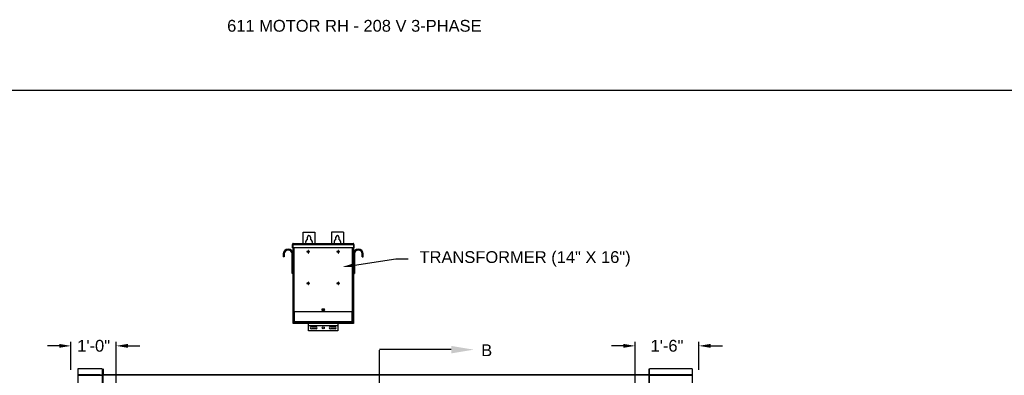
# Model space of a CAD drawing. Header units: inches. Extents: x 170 to 312, y 215 to 248.
# Tile 167 of 256: x 225.59 to 233.42, y 244.91 to 247.74. Entities that reach past the tile are written whole.
import ezdxf
from ezdxf import colors
from ezdxf.entities.mleader import LeaderData, LeaderLine
from ezdxf.math import Vec2, Vec3

# ---------------------------------------------------------------- set-up
doc = ezdxf.new("R2010")
doc.units = ezdxf.units.IN
doc.header["$LTSCALE"] = 0.25
doc.header["$MEASUREMENT"] = 0
doc.linetypes.add('CENTER', pattern=[2, 1.25, -0.25, 0.25, -0.25])
for name, color, linetype in [('ANNOTATIONS', 1, 'Continuous'), ('MOTOR RH', 7, 'Continuous'), ('SECTION CUTS', 6, 'CENTER')]:
    doc.layers.add(name, color=color, linetype=linetype)
doc.styles.add('ARIAL', font='arial.ttf', dxfattribs={"height": 0.09375})
doc.styles.get("Standard").update_dxf_attribs({"font": 'romans.shx'})
doc.dimstyles.new('STANDARD$0', dxfattribs={"dimtxt": 0.09375, "dimasz": 0.09375, "dimexe": 0.03125, "dimexo": 0.046875, "dimgap": 0.09, "dimtad": 0, "dimtih": 1, "dimtoh": 1, "dimdec": 4, "dimzin": 0, "dimdsep": 46, "dimtxsty": 'ARIAL', "dimcen": 0.09, "dimadec": 0, "dimazin": 0, "dimtfac": 1, "dimtdec": 4, "dimtofl": 0, "dimtmove": 0, "dimatfit": 1, "dimfxl": 1, "dimtolj": 1, "dimtzin": 0, "dimarcsym": 0})

# ---------------------------------------------------------------- blocks, each defined once
blk = doc.blocks.new('*D46')
at = {"layer": 'ANNOTATIONS', "color": 0, "lineweight": -2, "transparency": 16777216}
for p, q in [((230.4806, 244.3469), (230.4806, 245.1801)), ((230.9866, 244.959), (230.9866, 245.1801)), ((230.3869, 245.1488), (230.2931, 245.1488)), ((231.0803, 245.1488), (231.1741, 245.1488))]:
    blk.add_line(p, q, dxfattribs=at)
at = {"layer": 'ANNOTATIONS', "color": 0, "transparency": 16777216}
for points in [[(230.3869, 245.1644), (230.3869, 245.1332), (230.4806, 245.1488)], [(231.0803, 245.1644), (231.0803, 245.1332), (230.9866, 245.1488)]]:
    blk.add_solid(points, dxfattribs=at)
at = {"layer": 'defpoints', "color": 0, "transparency": 16777216}
for p in [(230.9866, 245.1488), (230.9866, 244.9122), (230.4806, 244.3)]:
    blk.add_point(p, dxfattribs=at)
at = {"layer": 'ANNOTATIONS', "color": 0, "transparency": 16777216, "insert": (230.7336, 245.1488), "char_height": 0.09375, "attachment_point": 5, "style": 'ARIAL'}
blk.add_mtext('\\A1;1\'-6"', dxfattribs=at)
blk = doc.blocks.new('*D47')
at = {"layer": 'ANNOTATIONS', "color": 0, "lineweight": -2, "transparency": 16777216}
for p, q in [((225.9939, 244.9594), (225.9939, 245.1801)), ((226.3541, 244.3469), (226.3541, 245.1801)), ((225.9002, 245.1488), (225.8064, 245.1488)), ((226.4479, 245.1488), (226.5416, 245.1488))]:
    blk.add_line(p, q, dxfattribs=at)
at = {"layer": 'ANNOTATIONS', "color": 0, "transparency": 16777216}
for points in [[(225.9002, 245.1644), (225.9002, 245.1332), (225.9939, 245.1488)], [(226.4479, 245.1644), (226.4479, 245.1332), (226.3541, 245.1488)]]:
    blk.add_solid(points, dxfattribs=at)
at = {"layer": 'defpoints', "color": 0, "transparency": 16777216}
for p in [(226.3541, 245.1488), (225.9939, 244.9125), (226.3541, 244.3)]:
    blk.add_point(p, dxfattribs=at)
at = {"layer": 'ANNOTATIONS', "color": 0, "transparency": 16777216, "insert": (226.174, 245.1488), "char_height": 0.09375, "attachment_point": 5, "style": 'ARIAL'}
blk.add_mtext('\\A1;1\'-0"', dxfattribs=at)

msp = doc.modelspace()

# ---------------------------------------------------------------- linework, layer by layer
at = {"layer": 'defpoints'}
msp.add_lwpolyline([(238.38533, 234.44685), (218.91545, 234.44685), (218.91545, 247.18196), (238.38533, 247.18196)], close=True, dxfattribs=at)
at = {"layer": 'MOTOR RH'}
for p, q in [((227.83975, 246.05303), (227.9335, 246.05303)), ((227.83975, 245.96227), (227.83975, 246.05303)), ((227.9335, 246.05303), (227.9335, 245.96227)), ((228.16006, 246.05303), (228.06631, 246.05303)), ((228.06631, 246.05303), (228.06631, 245.96227)), ((228.16006, 246.05303), (228.16006, 245.96227)), ((227.75573, 245.95616), (227.75872, 245.95616)), ((227.75573, 245.92907), (227.75573, 245.95616)), ((227.75872, 245.95616), (227.75872, 245.92907)), ((227.75916, 245.95616), (228.24065, 245.95616)), ((227.75916, 245.95616), (227.75916, 245.92907)), ((227.75967, 245.95794), (227.75967, 245.95839)), ((227.76184, 245.96227), (228.23797, 245.96227)), ((227.8749, 245.99571), (227.8749, 246.01397)), ((227.89834, 246.01397), (227.89834, 245.99571)), ((228.10147, 245.99571), (228.10147, 246.01397)), ((228.1249, 246.01397), (228.1249, 245.99571)), ((228.24014, 245.95839), (228.24014, 245.95794)), ((228.24065, 245.95616), (228.24065, 245.92907)), ((228.24408, 245.95616), (228.24109, 245.95616)), ((228.24109, 245.95616), (228.24109, 245.92907)), ((228.24408, 245.95616), (228.24408, 245.92907)), ((227.68964, 245.8796), (227.68217, 245.8796)), ((227.68217, 245.8796), (227.68217, 245.85585)), ((227.68964, 245.8796), (227.68964, 245.85585)), ((227.75219, 245.72303), (227.75219, 245.8796)), ((227.75219, 245.8796), (227.75967, 245.8796)), ((227.75872, 245.92907), (227.75573, 245.92907)), ((228.24065, 245.92907), (227.75916, 245.92907)), ((227.75967, 245.32647), (227.75967, 245.92907)), ((227.76578, 245.92907), (227.76578, 245.42022)), ((227.87927, 245.89828), (227.87054, 245.89828)), ((227.87054, 245.89828), (227.87054, 245.89529)), ((227.87054, 245.89529), (227.87927, 245.89529)), ((227.87927, 245.90701), (227.87927, 245.89828)), ((227.88226, 245.90701), (227.87927, 245.90701)), ((227.87927, 245.89529), (227.87927, 245.88656)), ((227.87927, 245.88656), (227.88226, 245.88656)), ((227.88226, 245.89828), (227.88226, 245.90701)), ((227.89099, 245.89828), (227.88226, 245.89828)), ((227.88226, 245.88656), (227.88226, 245.89529)), ((227.88226, 245.89529), (227.89099, 245.89529)), ((227.89099, 245.89529), (227.89099, 245.89828)), ((228.11755, 245.89828), (228.10882, 245.89828)), ((228.10882, 245.89828), (228.10882, 245.89529)), ((228.10882, 245.89529), (228.11755, 245.89529)), ((228.12054, 245.90701), (228.11755, 245.90701)), ((228.11755, 245.90701), (228.11755, 245.89828)), ((228.11755, 245.89529), (228.11755, 245.88656)), ((228.11755, 245.88656), (228.12054, 245.88656)), ((228.12054, 245.89828), (228.12054, 245.90701)), ((228.12927, 245.89828), (228.12054, 245.89828)), ((228.12054, 245.89529), (228.12927, 245.89529)), ((228.12054, 245.88656), (228.12054, 245.89529)), ((228.12927, 245.89529), (228.12927, 245.89828)), ((228.23403, 245.42022), (228.23403, 245.92907)), ((228.24014, 245.92907), (228.24014, 245.32647)), ((228.24761, 245.8796), (228.24014, 245.8796)), ((228.24109, 245.92907), (228.24408, 245.92907)), ((228.24761, 245.8796), (228.24761, 245.72303)), ((228.31016, 245.8796), (228.31764, 245.8796)), ((228.31016, 245.85585), (228.31016, 245.8796)), ((228.31764, 245.85585), (228.31764, 245.8796)), ((227.68964, 245.85585), (227.68217, 245.85585)), ((228.31016, 245.85585), (228.31764, 245.85585)), ((227.75967, 245.72303), (227.75219, 245.72303)), ((228.24014, 245.72303), (228.24761, 245.72303)), ((227.87927, 245.64765), (227.87054, 245.64765)), ((227.87054, 245.64765), (227.87054, 245.64467)), ((227.87054, 245.64467), (227.87927, 245.64467)), ((227.88226, 245.65638), (227.87927, 245.65638)), ((227.87927, 245.65638), (227.87927, 245.64765)), ((227.87927, 245.64467), (227.87927, 245.63593)), ((227.88226, 245.64765), (227.88226, 245.65638)), ((227.89099, 245.64765), (227.88226, 245.64765)), ((227.88226, 245.63593), (227.88226, 245.64467)), ((227.88226, 245.64467), (227.89099, 245.64467)), ((227.89099, 245.64467), (227.89099, 245.64765)), ((228.11755, 245.64765), (228.10882, 245.64765)), ((228.10882, 245.64765), (228.10882, 245.64467)), ((228.10882, 245.64467), (228.11755, 245.64467)), ((228.11755, 245.65638), (228.11755, 245.64765)), ((228.12054, 245.65638), (228.11755, 245.65638)), ((228.11755, 245.64467), (228.11755, 245.63593)), ((228.12054, 245.64765), (228.12054, 245.65638)), ((228.12927, 245.64765), (228.12054, 245.64765)), ((228.12054, 245.63593), (228.12054, 245.64467)), ((228.12054, 245.64467), (228.12927, 245.64467)), ((228.12927, 245.64467), (228.12927, 245.64765)), ((227.87927, 245.63593), (227.88226, 245.63593)), ((228.11755, 245.63593), (228.12054, 245.63593)), ((228.24014, 245.42022), (227.75967, 245.42022)), ((227.76266, 245.42022), (227.76266, 245.32647)), ((227.76266, 245.41482), (227.76492, 245.41482)), ((227.76492, 245.42022), (227.76492, 245.34267)), ((227.76884, 245.42022), (227.76884, 245.34267)), ((228.00576, 245.44171), (227.99404, 245.44171)), ((227.99404, 245.42999), (228.00576, 245.42999)), ((228.23097, 245.34267), (228.23097, 245.42022)), ((228.23489, 245.34267), (228.23489, 245.42022)), ((228.23489, 245.41482), (228.23715, 245.41482)), ((228.23715, 245.32647), (228.23715, 245.42022)), ((227.75967, 245.3421), (227.76266, 245.3421)), ((228.24014, 245.32647), (227.75967, 245.32647)), ((227.76492, 245.34267), (228.23489, 245.34267)), ((227.76553, 245.33835), (227.76553, 245.3407)), ((227.76578, 245.32647), (227.76578, 245.33694)), ((227.76647, 245.33963), (227.76647, 245.33835)), ((227.7679, 245.33875), (227.7679, 245.34267)), ((227.7679, 245.33875), (228.2319, 245.33875)), ((227.76959, 245.33522), (227.76959, 245.33428)), ((227.76959, 245.33522), (228.23022, 245.33522)), ((227.76959, 245.33428), (228.23022, 245.33428)), ((227.79525, 245.33875), (227.79525, 245.33522)), ((227.85388, 245.33835), (227.79525, 245.33835)), ((227.83435, 245.33821), (227.83435, 245.33522)), ((227.83435, 245.33821), (227.94671, 245.33821)), ((227.85388, 245.33875), (227.85388, 245.33821)), ((227.88272, 245.26843), (227.88272, 245.32647)), ((227.89053, 245.33875), (227.89053, 245.33522)), ((227.92718, 245.33821), (227.92718, 245.33875)), ((228.07263, 245.33835), (227.92718, 245.33835)), ((227.94671, 245.33522), (227.94671, 245.33821)), ((228.0531, 245.33821), (228.0531, 245.33522)), ((228.0531, 245.33821), (228.16546, 245.33821)), ((228.07263, 245.33875), (228.07263, 245.33821)), ((228.10928, 245.33875), (228.10928, 245.33522)), ((228.11709, 245.32647), (228.11709, 245.26843)), ((228.14593, 245.33821), (228.14593, 245.33875)), ((228.20456, 245.33835), (228.14593, 245.33835)), ((228.16546, 245.33522), (228.16546, 245.33821)), ((228.20456, 245.33522), (228.20456, 245.33875)), ((228.20889, 245.33875), (228.20889, 245.33522)), ((228.20889, 245.33428), (228.20889, 245.32647)), ((228.23022, 245.33522), (228.23022, 245.33428)), ((228.2319, 245.34267), (228.2319, 245.33875)), ((228.23334, 245.33963), (228.23334, 245.33835)), ((228.23403, 245.33694), (228.23403, 245.32647)), ((228.23428, 245.33835), (228.23428, 245.3407)), ((228.23715, 245.3421), (228.24014, 245.3421)), ((228.11709, 245.30825), (227.88272, 245.30825)), ((228.11709, 245.30737), (227.88272, 245.30737)), ((228.11709, 245.26843), (227.88272, 245.26843)), ((227.90615, 245.30065), (227.94326, 245.30065)), ((227.94326, 245.28307), (227.90615, 245.28307)), ((228.05654, 245.30065), (228.09365, 245.30065)), ((228.09365, 245.28307), (228.05654, 245.28307)), ((226.04722, 244.96582), (226.04722, 244.30293)), ((226.24118, 244.96582), (226.24118, 244.91812)), ((226.24967, 244.96661), (226.24967, 244.91812)), ((230.58932, 244.96661), (230.58932, 244.91812)), ((230.59358, 244.91812), (230.59358, 244.96582)), ((230.93291, 244.96582), (230.93291, 244.3017)), ((226.22624, 244.91787), (226.04722, 244.91787)), ((226.04722, 244.91466), (226.24118, 244.91466)), ((226.22624, 244.91466), (226.22624, 244.91812)), ((226.22624, 244.91812), (226.24967, 244.91812)), ((226.23477, 244.91466), (226.23477, 244.91812)), ((226.24118, 244.91466), (226.24118, 244.3)), ((230.58932, 244.91865), (226.24967, 244.91865)), ((230.58932, 244.91519), (226.24967, 244.91519)), ((226.24967, 244.32505), (226.24967, 244.91519)), ((230.60852, 244.91812), (230.58932, 244.91812)), ((230.58932, 244.91519), (230.58932, 244.32505)), ((230.59358, 244.29919), (230.59358, 244.91466)), ((230.59358, 244.91466), (230.93291, 244.91466)), ((230.59999, 244.91466), (230.59999, 244.91812)), ((230.60852, 244.91466), (230.60852, 244.91812)), ((230.93291, 244.91787), (230.60852, 244.91787))]:
    msp.add_line(p, q, dxfattribs=at)
for centre, radius in [((227.9999, 245.43585), 0.00586), ((227.9999, 245.29186), 0.00879)]:
    msp.add_circle(centre, radius, dxfattribs=at)
for centre, radius, start, end in [((227.88662, 245.971), 0.02734, 115.376934, 198.621435), ((227.88662, 246.01397), 0.01172, 0, 180), ((227.88662, 245.971), 0.02734, 341.378539, 64.623033), ((228.11319, 245.971), 0.02734, 115.376934, 198.621435), ((228.11319, 246.01397), 0.01172, 0, 180), ((228.11319, 245.971), 0.02734, 341.378539, 64.623033), ((227.72092, 245.8796), 0.03875, 0, 180), ((227.72092, 245.8796), 0.03128, 0, 180), ((228.27889, 245.8796), 0.03875, 0, 180), ((228.27889, 245.8796), 0.03127, 0, 180), ((227.99404, 245.43585), 0.00586, 90, 270), ((228.00576, 245.43585), 0.00586, 270, 90), ((227.76959, 245.33835), 0.00406, 180, 270), ((227.76959, 245.33835), 0.00313, 180, 270), ((228.23022, 245.33835), 0.00313, 270, 0), ((228.23022, 245.33835), 0.00406, 270, 0), ((227.90615, 245.29186), 0.00879, 90, 270), ((227.94326, 245.29186), 0.00879, 270, 90), ((228.05654, 245.29186), 0.00879, 90, 270), ((228.09365, 245.29186), 0.00879, 270, 90)]:
    msp.add_arc(centre, radius, start, end, dxfattribs=at)
for points, knots in [([(227.76184, 245.96227), (227.76104, 245.96227), (227.76024, 245.96211), (227.75876, 245.9615), (227.75809, 245.96105), (227.75695, 245.95992), (227.7565, 245.95924), (227.75589, 245.95776), (227.75573, 245.95696), (227.75573, 245.95616)], [0, 0, 0, 0, 0.25, 0.25, 0.5, 0.5, 0.75, 0.75, 1, 1, 1, 1]), ([(227.75983, 245.9585), (227.75976, 245.95846), (227.75935, 245.9582), (227.75887, 245.95737), (227.75877, 245.95656), (227.75872, 245.95616)], [0, 0, 0, 0, 0.0891638, 0.5445851, 1, 1, 1, 1]), ([(227.75916, 245.95616), (227.75938, 245.95696), (227.75961, 245.95776), (227.76005, 245.95924), (227.76028, 245.95992), (227.76072, 245.96105), (227.76095, 245.9615), (227.76139, 245.96211), (227.76162, 245.96227), (227.76184, 245.96227)], [0, 0, 0, 0, 0.25, 0.25, 0.5, 0.5, 0.75, 0.75, 1, 1, 1, 1]), ([(228.23797, 245.96227), (228.23819, 245.96227), (228.23841, 245.96211), (228.23886, 245.9615), (228.23908, 245.96105), (228.23953, 245.95992), (228.23976, 245.95924), (228.2402, 245.95776), (228.24043, 245.95696), (228.24065, 245.95616)], [0, 0, 0, 0, 0.25, 0.25, 0.5, 0.5, 0.75, 0.75, 1, 1, 1, 1]), ([(228.24408, 245.95616), (228.24408, 245.95696), (228.24392, 245.95776), (228.24331, 245.95924), (228.24285, 245.95992), (228.24172, 245.96105), (228.24105, 245.9615), (228.23957, 245.96211), (228.23877, 245.96227), (228.23797, 245.96227)], [0, 0, 0, 0, 0.25, 0.25, 0.5, 0.5, 0.75, 0.75, 1, 1, 1, 1]), ([(228.24109, 245.95616), (228.24104, 245.95656), (228.24094, 245.95737), (228.24046, 245.9582), (228.24005, 245.95846), (228.23998, 245.9585)], [0, 0, 0, 0, 0.4554149, 0.9108362, 1, 1, 1, 1]), ([(227.76884, 245.34267), (227.76833, 245.34271), (227.76781, 245.34275), (227.76687, 245.34282), (227.76643, 245.34286), (227.7657, 245.34293), (227.76541, 245.34297), (227.76502, 245.34304), (227.76492, 245.34308), (227.76492, 245.34311)], [0, 0, 0, 0, 0.25, 0.25, 0.5, 0.5, 0.75, 0.75, 1, 1, 1, 1]), ([(227.76492, 245.34267), (227.76498, 245.34216), (227.76509, 245.34112), (227.76601, 245.33985), (227.76701, 245.33907), (227.76771, 245.33896), (227.7679, 245.33893)], [0, 0, 0, 0, 0.2962227, 0.5924445, 0.8886662, 1, 1, 1, 1]), ([(228.23489, 245.34311), (228.23489, 245.34308), (228.23479, 245.34304), (228.2344, 245.34297), (228.23411, 245.34293), (228.23338, 245.34286), (228.23294, 245.34282), (228.23199, 245.34275), (228.23148, 245.34271), (228.23097, 245.34267)], [0, 0, 0, 0, 0.25, 0.25, 0.5, 0.5, 0.75, 0.75, 1, 1, 1, 1]), ([(228.2319, 245.33893), (228.2321, 245.33896), (228.23279, 245.33907), (228.2338, 245.33985), (228.23472, 245.34112), (228.23483, 245.34216), (228.23489, 245.34267)], [0, 0, 0, 0, 0.1113338, 0.4075555, 0.7037773, 1, 1, 1, 1])]:
    msp.add_open_spline(points, degree=3, knots=knots, dxfattribs=at)
for points in [[(226.24118, 244.96582), (226.04722, 244.96582)], [(230.93291, 244.96582), (230.59358, 244.96582)]]:
    msp.add_open_spline(points, degree=1, dxfattribs=at)
at = {"layer": 'SECTION CUTS'}
msp.add_line((228.44834, 239.90334), (228.44834, 245.11861), dxfattribs=at)

# ---------------------------------------------------------------- texts
at = {"layer": 'ANNOTATIONS', "insert": (227.2359, 247.74099), "char_height": 0.09375, "width": 4.6220629, "attachment_point": 1, "line_spacing_factor": 0.86134, "style": 'ARIAL'}
msp.add_mtext('611 MOTOR RH - 208 V 3-PHASE', dxfattribs=at)
at = {"layer": 'SECTION CUTS', "style": 'ARIAL'}
msp.add_text('B', height=0.09375, dxfattribs=at).set_placement((229.25637, 245.06692))

# ---------------------------------------------------------------- dimensions: what is measured, and where the dimension line sits
at = {"layer": 'ANNOTATIONS'}
for base, p1, p2, text, picture, middle in [((226.35413, 245.14882), (225.99393, 244.91253), (226.35413, 244.3), '1\'-0"', '*D47', (226.17403, 245.14882)), ((230.98657, 245.14882), (230.48063, 244.3), (230.98657, 244.91215), '1\'-6"', '*D46', (230.7336, 245.14882))]:
    dim = msp.add_linear_dim(base=base, p1=p1, p2=p2, text=text, dimstyle='STANDARD$0', dxfattribs=at)
    dim.commit()
    dim.dimension.update_dxf_attribs({"geometry": picture, "text_midpoint": middle, "dimtype": 160})

# ---------------------------------------------------------------- leaders
ml = msp.add_multileader_mtext('Standard', dxfattribs=at)
ml.set_content('TRANSFORMER (14" X 16")', color=256, style='ARIAL')
ml.set_leader_properties()
ml.build(insert=Vec2(0, 0))
ml.multileader.update_dxf_attribs({"dogleg_length": 0.36, "arrow_head_size": 0.09375})
ctx = ml.context
ctx.base_point, ctx.char_height, ctx.arrow_head_size, ctx.landing_gap_size, ctx.plane_origin = Vec3(228.67572, 245.84122), 0.09375, 0.09375, 0.09, Vec3(227.89068, 245.40799)
notes = []
notes.append((ctx, [(0, (1, 1, 0), (228.57776, 245.84122), (1, 0), 0.09796, [(0, [(228.15507, 245.77734)], 0, [])])]))
ctx.mtext.insert, ctx.mtext.flow_direction = Vec3(228.76572, 245.90187), 5
at = {"layer": 'SECTION CUTS'}
ml = msp.add_multileader_mtext('Standard', dxfattribs=at)
ml.set_content('', color=256)
ml.set_leader_properties()
ml.build(insert=Vec2(0, 0))
ml.multileader.update_dxf_attribs({"dogleg_length": 0, "arrow_head_size": 0.18})
ctx = ml.context
ctx.base_point, ctx.char_height, ctx.arrow_head_size, ctx.landing_gap_size, ctx.plane_origin, ctx.plane_x_axis, ctx.plane_y_axis = Vec3(228.44834, 245.11861), 0.18, 0.18, 0, Vec3(229.19786, 245.11861), Vec3(0, 1), Vec3(-1, 0)
notes.append((ctx, [(0, (1, 1, 0), (228.44834, 245.11861), (1, 0), 0, [(0, [(229.19786, 245.11861)], 0, [])])]))
ctx.mtext.insert, ctx.mtext.text_direction, ctx.mtext.rotation, ctx.mtext.flow_direction = Vec3(228.35834, 245.11861), Vec3(0, 1), 1.5707963, 5
for ctx, leaders in notes:
    for number, flags, end, landing, length, lines in leaders:
        leader = LeaderData()
        leader.index, (leader.has_last_leader_line, leader.has_dogleg_vector, leader.attachment_direction) = number, flags
        leader.last_leader_point, leader.dogleg_vector, leader.dogleg_length = Vec3(end), Vec3(landing), length
        for number, points, colour, breaks in lines:
            line = LeaderLine()
            line.index, line.vertices, line.color, line.breaks = number, Vec3.list(points), colors.encode_raw_color(colour), breaks
            leader.lines.append(line)
        ctx.leaders.append(leader)

doc.saveas('drawing.dxf')
